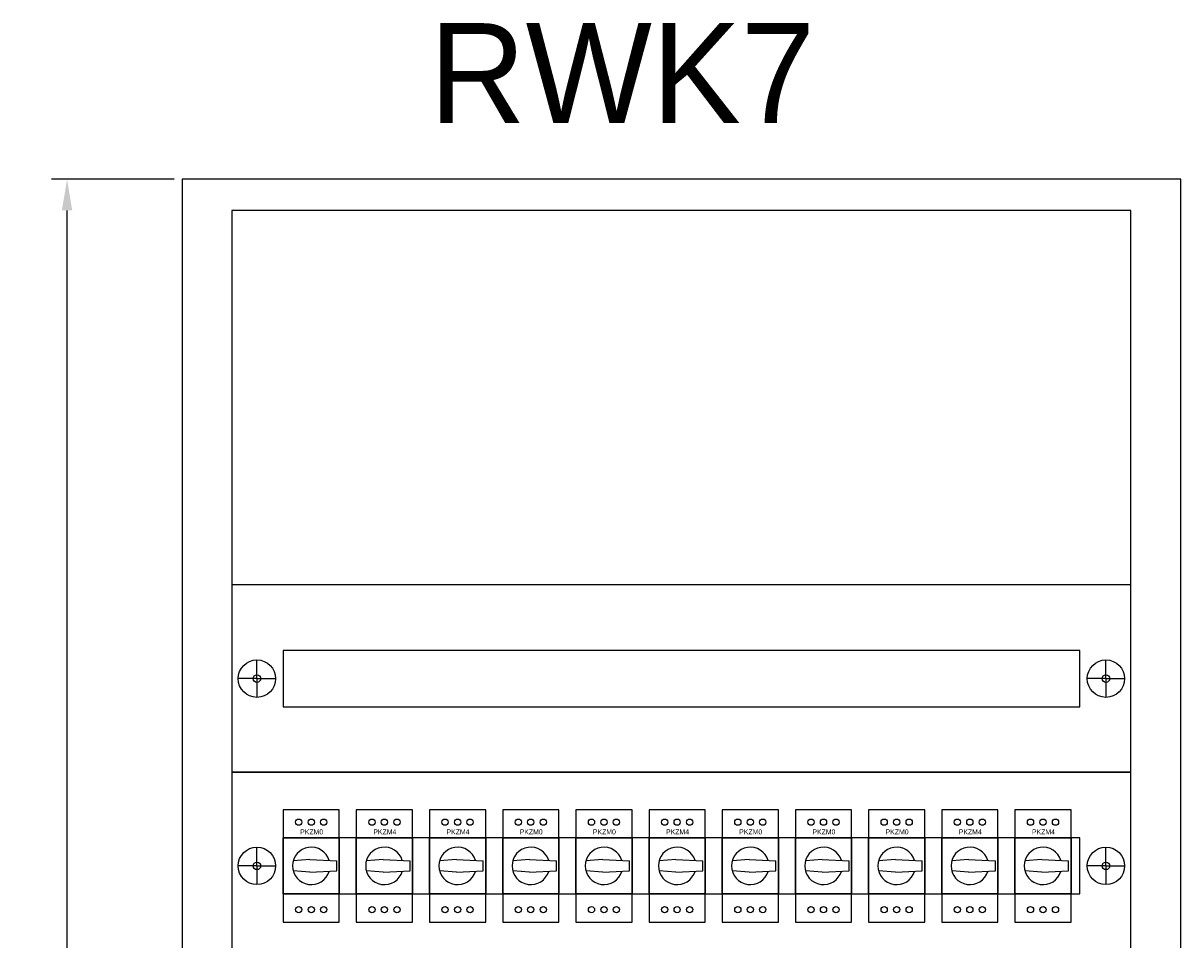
# Model space of a CAD drawing. Header units: centimetres. Extents: x -4250 to -484, y 169 to 6592.
# Tile 13 of 178: x -2783 to -2690, y 336 to 409. Entities that reach past the tile are written whole.
import ezdxf

# ---------------------------------------------------------------- set-up
doc = ezdxf.new("R2010")
doc.units = ezdxf.units.CM
doc.layers.add('1', color=7, linetype='Continuous')
doc.dimstyles.new('ISO-25', dxfattribs={"dimtxt": 2.5, "dimasz": 2.5, "dimexe": 1.25, "dimexo": 0.625, "dimtad": 1, "dimdsep": 46, "dimtxsty": 'Standard', "dimcen": 2.5, "dimadec": 0, "dimazin": 0, "dimtfac": 1, "dimtmove": 0, "dimatfit": 3, "dimfxl": 0, "dimarcsym": 0})

# ---------------------------------------------------------------- blocks, each defined once
blk = doc.blocks.new('*D112')
at = {"layer": '1', "color": 0, "lineweight": -2}
for p, q in [((-2770.674, 396.917), (-2780.506, 396.917)), ((-2779.256, 199.417), (-2779.256, 394.417)), ((-2770.674, 196.917), (-2780.506, 196.917))]:
    blk.add_line(p, q, dxfattribs=at)
at = {"layer": '1', "color": 0}
for points in [[(-2779.673, 394.417), (-2778.839, 394.417), (-2779.256, 396.917)], [(-2779.673, 199.417), (-2778.839, 199.417), (-2779.256, 196.917)]]:
    blk.add_solid(points, dxfattribs=at)
at = {"layer": 'Defpoints', "color": 0}
for p in [(-2779.256, 396.917), (-2770.049, 396.917), (-2770.049, 196.917)]:
    blk.add_point(p, dxfattribs=at)
at = {"layer": '1', "color": 0, "insert": (-2781.131, 296.917), "char_height": 2.5, "attachment_point": 5, "rotation": 90}
blk.add_mtext('200', dxfattribs=at)
blk = doc.blocks.new('286690_1790574627')
for p, q in [((2, 7.5), (2, 9)), ((70, 7.5), (70, 9)), ((2, 7.5), (0.5, 7.5)), ((2, 7.5), (3.5, 7.5)), ((2, 7.5), (2, 6)), ((70, 7.5), (68.5, 7.5)), ((70, 7.5), (70, 6)), ((70, 7.5), (71.5, 7.5))]:
    blk.add_line(p, q)
for points in [[(0, 0), (72, 0), (72, 15), (0, 15)], [(4.1, 5.25), (67.9, 5.25), (67.9, 9.75), (4.1, 9.75)]]:
    blk.add_lwpolyline(points, close=True)
for centre, radius in [((2, 7.5), 1.5), ((70, 7.5), 1.5), ((2, 7.5), 0.3), ((70, 7.5), 0.3)]:
    blk.add_circle(centre, radius)
at = {"flags": 1}
for tag, p in [('BD', (74.383, 9.534)), ('NK', (74.383, 7.542)), ('TYP', (74.383, 5.942)), ('PO', (74.383, 4.404))]:
    blk.add_attdef(tag, p, '', height=1, dxfattribs=at)
blk = doc.blocks.new('PKZM4')
at = {"layer": '1'}
for p, q in [((0, 6.75), (0, -2.25)), ((4.5, 6.75), (0, 6.75)), ((4.5, -2.25), (4.5, 6.75)), ((0, 0), (0, 4.5)), ((0, 0), (0, 4.5)), ((0, 4.5), (4.5, 4.5)), ((0, 4.5), (4.5, 4.5)), ((0, 4.5), (4.5, 4.5)), ((0, 4.5), (4.5, 4.5)), ((4.5, 4.5), (4.5, 0)), ((4.5, 4.5), (4.5, 0)), ((2.15, 2.75), (0.803, 2.646)), ((2.15, 2.75), (0.803, 2.646)), ((2.15, 2.75), (4.3, 2.65)), ((2.15, 2.75), (4.3, 2.65)), ((4.3, 1.85), (4.3, 2.65)), ((4.3, 1.85), (4.3, 2.65)), ((2.15, 1.75), (0.803, 1.854)), ((2.15, 1.75), (0.803, 1.854)), ((2.15, 1.75), (4.3, 1.85)), ((2.15, 1.75), (4.3, 1.85)), ((0, 0), (4.5, 0)), ((4.5, 0), (0, 0)), ((4.5, 0), (0, 0)), ((0, 0), (4.5, 0)), ((0, -2.25), (4.5, -2.25))]:
    blk.add_line(p, q, dxfattribs=at)
for centre in [(1.25, 5.75), (1.25, 5.75), (2.25, 5.75), (2.25, 5.75), (3.25, 5.75), (3.25, 5.75), (1.25, -1.25), (2.25, -1.25), (2.25, -1.25), (3.25, -1.25), (3.25, -1.25)]:
    blk.add_circle(centre, 0.25, dxfattribs=at)
blk.add_arc((2.25, 2.25), 1.5, 16.89916, 343.10084, dxfattribs=at)
blk.add_arc((2.25, 2.25), 1.5, 16.89916, 343.10084, dxfattribs=at)
blk.add_text('PKZM4', height=0.4, dxfattribs=at).set_placement((1.363, 4.774))
blk = doc.blocks.new('072730')
at = {"layer": '1'}
for p, q in [((0, 6.75), (0, -2.25)), ((4.5, 6.75), (0, 6.75)), ((4.5, -2.25), (4.5, 6.75)), ((0, 0), (0, 4.5)), ((0, 0), (0, 4.5)), ((0, 4.5), (4.5, 4.5)), ((0, 4.5), (4.5, 4.5)), ((0, 4.5), (4.5, 4.5)), ((0, 4.5), (4.5, 4.5)), ((4.5, 4.5), (4.5, 0)), ((4.5, 4.5), (4.5, 0)), ((2.15, 2.75), (0.803, 2.646)), ((2.15, 2.75), (0.803, 2.646)), ((2.15, 2.75), (4.3, 2.65)), ((2.15, 2.75), (4.3, 2.65)), ((4.3, 1.85), (4.3, 2.65)), ((4.3, 1.85), (4.3, 2.65)), ((2.15, 1.75), (0.803, 1.854)), ((2.15, 1.75), (0.803, 1.854)), ((2.15, 1.75), (4.3, 1.85)), ((2.15, 1.75), (4.3, 1.85)), ((0, 0), (4.5, 0)), ((4.5, 0), (0, 0)), ((4.5, 0), (0, 0)), ((0, 0), (4.5, 0)), ((0, -2.25), (4.5, -2.25))]:
    blk.add_line(p, q, dxfattribs=at)
for centre in [(1.25, 5.75), (1.25, 5.75), (2.25, 5.75), (2.25, 5.75), (3.25, 5.75), (3.25, 5.75), (1.25, -1.25), (2.25, -1.25), (2.25, -1.25), (3.25, -1.25), (3.25, -1.25)]:
    blk.add_circle(centre, 0.25, dxfattribs=at)
blk.add_arc((2.25, 2.25), 1.5, 16.89916, 343.10084, dxfattribs=at)
blk.add_arc((2.25, 2.25), 1.5, 16.89916, 343.10084, dxfattribs=at)
at = {"flags": 1}
for tag, p in [('BD', (4.954, 3.983)), ('NK', (4.954, 2.273)), ('TYP', (4.909, 0.601)), ('PO', (4.909, -1.003))]:
    blk.add_attdef(tag, p, '', height=1, dxfattribs=at)
at = {"layer": '1'}
blk.add_text('PKZM0', height=0.4, dxfattribs=at).set_placement((1.363, 4.774))

msp = doc.modelspace()

# ---------------------------------------------------------------- linework, layer by layer
at = {"color": 3}
msp.add_lwpolyline([(-2770.0488, 396.9168), (-2770.0488, 196.9168), (-2690.0488, 196.9168), (-2690.0488, 396.9168)], close=True, dxfattribs=at)
msp.add_lwpolyline([(-2766.0488, 199.4168), (-2694.0488, 199.4168), (-2694.0488, 394.4168), (-2766.0488, 394.4168)], close=True)

# ---------------------------------------------------------------- block references
for p in [(-2766.0488, 349.4168), (-2766.0488, 334.4168)]:
    msp.add_blockref('286690_1790574627', p)
at = {"ltscale": 0.25}
for name, p in [('072730', (-2761.9488, 339.6668)), ('PKZM4', (-2756.0877, 339.6668)), ('PKZM4', (-2750.2266, 339.6668)), ('072730', (-2744.3655, 339.6668)), ('072730', (-2738.5044, 339.6668)), ('PKZM4', (-2732.6433, 339.6668)), ('072730', (-2726.7822, 339.6668)), ('072730', (-2720.9211, 339.6668)), ('072730', (-2715.06, 339.6668)), ('PKZM4', (-2709.1989, 339.6668)), ('PKZM4', (-2703.3378, 339.6668))]:
    msp.add_blockref(name, p, dxfattribs=at)

# ---------------------------------------------------------------- texts
at = {"layer": '1', "insert": (-2750.2434, 409.42), "char_height": 8, "width": 49.75032, "attachment_point": 1}
msp.add_mtext('RWK7', dxfattribs=at)

# ---------------------------------------------------------------- dimensions: what is measured, and where the dimension line sits
at = {"layer": '1'}
dim = msp.add_linear_dim(base=(-2779.2559, 396.9168), p1=(-2770.0488, 196.9168), p2=(-2770.0488, 396.9168), angle=90, dimstyle='ISO-25', dxfattribs=at)
dim.commit()
dim.dimension.update_dxf_attribs({"geometry": '*D112', "text_midpoint": (-2781.1309, 296.9168)})

doc.saveas('drawing.dxf')
